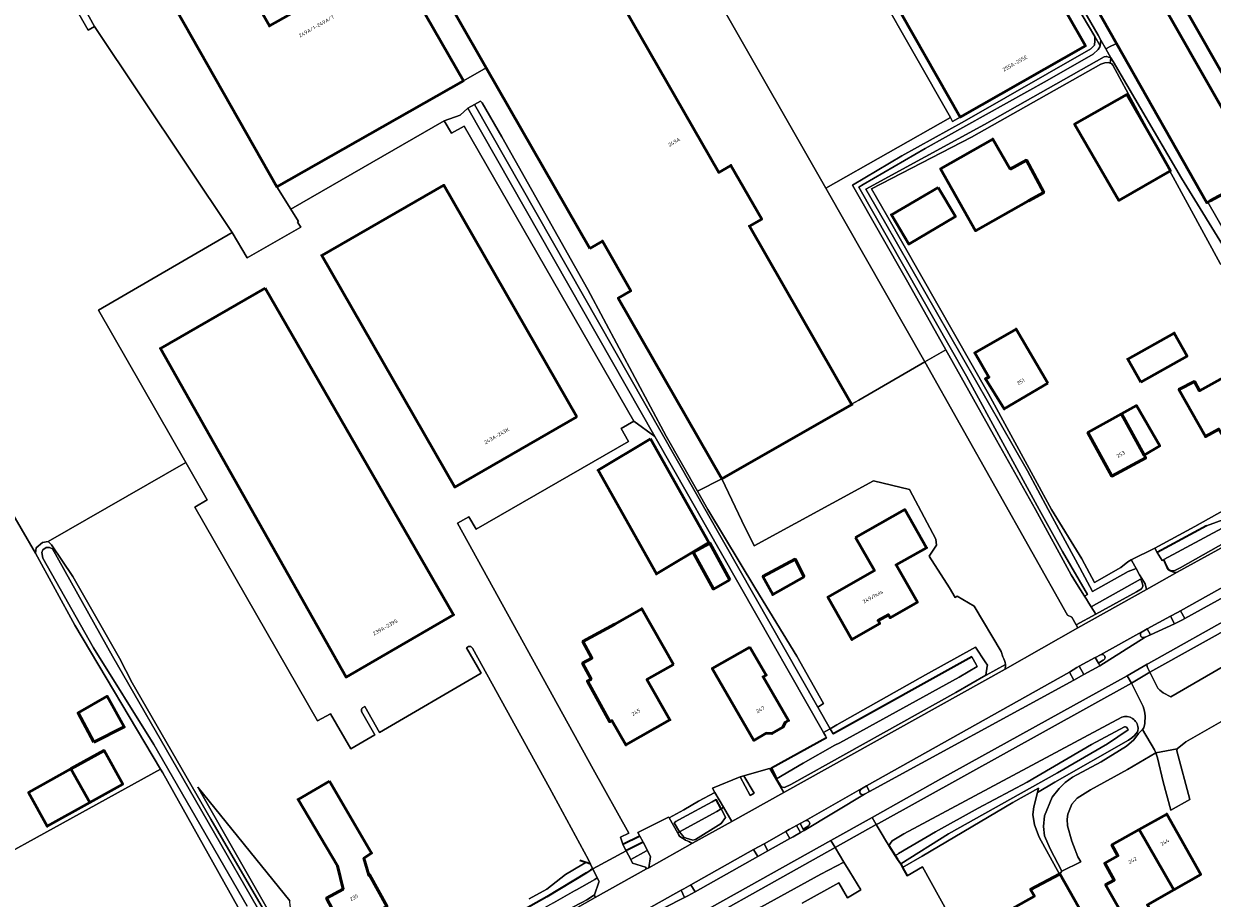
# Model space of a CAD drawing. Header units: metres. Extents: x 113441 to 115918, y 474822 to 477887.
# Tile 112 of 145: x 114344 to 114546, y 476934 to 477083. Entities that reach past the tile are written whole.
import ezdxf
from ezdxf.enums import TextEntityAlignment as Align

# ---------------------------------------------------------------- set-up
doc = ezdxf.new("R2010")
doc.units = ezdxf.units.M
for name, color, linetype, lineweight in [('B-WE-GK-BESCHOEIING-G', 252, 'GK-BESCHOEIING', 35), ('B-WE-GR-GROENVOORZIENING-GV', 252, 'Continuous', 18), ('B-WE-GR-STRUIK-GV', 252, 'Continuous', 13), ('B-WE-GW-TALUD_KRUIN-G', 252, 'Continuous', 18), ('B-WE-OG-BEBOUWING-GV', 7, 'Continuous', 50), ('B-WE-OG-BEBOUWING-T18', 7, 'Continuous', 50), ('B-WE-OG-BEBOUWING_LOODS-GV', 7, 'Continuous', 50), ('B-WE-OG-BEBOUWING_LUIFEL-GV', 7, 'Continuous', 50), ('B-WE-OG-TERREIN_ERF-GV', 252, 'Continuous', 18), ('B-WE-OG-WATER-GV', 252, 'Continuous', 18), ('B-WE-OG-WATER_SLOOT-GV', 252, 'Continuous', 18), ('B-WE-VH-VERHARDING_GESLOTEN-GV', 252, 'Continuous', 18), ('B-WE-VH-VERHARDING_OPEN-GV', 252, 'Continuous', 18)]:
    doc.layers.add(name, color=color, linetype=linetype, lineweight=lineweight)
doc.styles.add('NLCS-ISO-ANNOTATIEF-T18', font='NLCS-ISO.ttf', dxfattribs={"height": 1.8})
doc.linetypes.add('GK-BESCHOEIING', pattern='A,30,-5,[1,NLCS.SHX,S=1,R=0,X=0,Y=0],-5', length=40)

msp = doc.modelspace()

# ---------------------------------------------------------------- linework, layer by layer
at = {"layer": 'B-WE-GK-BESCHOEIING-G', "ltscale": 0.5, "flags": 128}
for points in [[(114545.244, 476997.218), (114536.848, 476992.661)], [(114505.293, 476974.909), (114481.945, 476961.922)], [(114480.571, 476961.105), (114471.182, 476955.955), (114471.878, 476954.523)], [(114481.945, 476961.922), (114481.684, 476961.777)], [(114471.878, 476954.523), (114472.073, 476954.121)], [(114462.619, 476949.039), (114461.78, 476950.624)], [(114448.805, 476944.4), (114445.922, 476942.949)], [(114446.614, 476941.98), (114446.535, 476941.937)], [(114449.348, 476943.368), (114446.784, 476942.073), (114446.614, 476941.98)], [(114491.181, 476942.796), (114492.224, 476941.069)], [(114439.633, 476939.898), (114438.601, 476940.234)], [(114439.826, 476939.835), (114439.633, 476939.898)], [(114440.404, 476939.646), (114440.141, 476939.732), (114439.826, 476939.835)], [(114492.224, 476941.069), (114492.623, 476940.48)], [(114492.623, 476940.48), (114493.185, 476939.65)], [(114439.727, 476938.158), (114432.986, 476934.067), (114418.444, 476925.881), (114416.259, 476924.709)], [(114440.412, 476938.574), (114439.727, 476938.158)], [(114440.651, 476938.719), (114440.412, 476938.574)], [(114493.185, 476939.65), (114493.495, 476939.078)], [(114493.495, 476939.078), (114494.274, 476937.638)]]:
    msp.add_lwpolyline(points, dxfattribs=at)
at = {"layer": 'B-WE-GR-GROENVOORZIENING-GV'}
for points in [[(114555.47, 477001.076), (114555.218, 477000.931), (114555.832, 476999.948), (114556.204, 476999.354), (114556.234, 476999.145), (114556.121, 476998.865), (114555.467, 476998.387), (114540.764, 476990.076), (114539.818, 476989.586), (114539.454, 476989.537), (114539.037, 476989.566), (114538.78, 476989.81), (114538.494, 476990.359), (114537.931, 476991.441), (114537.898, 476991.423), (114538.414, 476990.262)], [(114540.25, 476989.313), (114555.822, 476997.89), (114556.422, 476998.412)], [(114511, 476973.621), (114507.752, 476971.798), (114507.698, 476971.77), (114502.567, 476968.844), (114474.485, 476953.153), (114473.429, 476952.669), (114473.071, 476952.728), (114472.916, 476952.8), (114472.743, 476952.996), (114472.663, 476953.131), (114472.073, 476954.121), (114471.878, 476954.523), (114471.182, 476955.955), (114470.944, 476955.912), (114473.281, 476951.808), (114510.959, 476972.827)], [(114534.415, 476966.443), (114532.441, 476970.431), (114489.391, 476946.56), (114489.026, 476946.358), (114490.044, 476944.675), (114490.616, 476943.73), (114491.081, 476942.961), (114491.181, 476942.796), (114491.719, 476943.589), (114493.744, 476944.789), (114530.799, 476964.621)], [(114533.499, 476962.132), (114532.947, 476961.53), (114532.513, 476961.118), (114531.965, 476960.724), (114519.417, 476953.556), (114516.444, 476951.817), (114515.826, 476949.395), (114515.698, 476948.078), (114515.939, 476946.291), (114516.73, 476944.213), (114520.192, 476937.944), (114520.266, 476937.983), (114520.626, 476938.416), (114518.611, 476942.22), (114517.659, 476944.441), (114517.459, 476946.056), (114517.67, 476947.862), (114518.975, 476951.022), (114520.141, 476952.502), (114521.199, 476953.511), (114522.443, 476954.449), (114527.312, 476957.015), (114531.633, 476959.693), (114532.847, 476960.779), (114533.673, 476961.865), (114534.336, 476962.51), (114534.583, 476962.844), (114534.701, 476963.56), (114534.8, 476964.877), (114534.655, 476965.669), (114534.415, 476966.443)], [(114463.044, 476949.314), (114462.859, 476949.195), (114462.619, 476949.039), (114463.136, 476948.072), (114463.4, 476947.578), (114462.661, 476946.547), (114458.25, 476943.821), (114457.816, 476943.678), (114456.707, 476944.065), (114456.276, 476944.215), (114456.109, 476944.424), (114455.569, 476945.101), (114455.265, 476944.891), (114455.395, 476944.664), (114455.552, 476944.389)], [(114457.738, 476943.217), (114464.47, 476946.853), (114463.044, 476949.314)], [(114456.744, 476924.649), (114469.368, 476932.318), (114479.624, 476937.933), (114483.521, 476939.988), (114482.018, 476942.465), (114449.647, 476924.29)], [(114476.439, 476932.967), (114482.656, 476936.456), (114484.119, 476933.893), (114486.41, 476935.226), (114484.519, 476938.342), (114483.521, 476939.988), (114479.624, 476937.933), (114469.368, 476932.318), (114456.744, 476924.649), (114451.756, 476922.143)]]:
    msp.add_lwpolyline(points, dxfattribs=at)
for points in [[(114561.994, 476992.735), (114561.264, 476994.193), (114540.823, 476982.718), (114541.55, 476981.422)], [(114535.013, 476986.35), (114534.767, 476987.299), (114534.204, 476988.247), (114533.965, 476988.113), (114534.232, 476987.674), (114534.406, 476987.091), (114534.4, 476986.864), (114534.133, 476986.476), (114533.311, 476985.974), (114526.408, 476982.181), (114523.038, 476980.331), (114523.332, 476979.82)], [(114558.014, 476979.035), (114555.619, 476983.448), (114550.644, 476980.71), (114536.096, 476972.566), (114535.575, 476972.274), (114536.948, 476969.565), (114537.264, 476969.202), (114537.843, 476968.762), (114539.153, 476968.117)], [(114539.068, 476981.796), (114535.141, 476979.679), (114535.715, 476978.671), (114539.779, 476980.497)], [(114527.078, 476973.374), (114526.815, 476973.842), (114526.289, 476974.779), (114523.581, 476973.327), (114524.369, 476971.874)], [(114521.893, 476972.278), (114487.36, 476952.932), (114487.887, 476952.001), (114522.625, 476970.945)], [(114476.063, 476946.52), (114476.062, 476946.519), (114475.465, 476946.217), (114476.133, 476944.995), (114476.737, 476945.357), (114476.594, 476945.603)], [(114474.335, 476943.966), (114473.663, 476945.192), (114469.946, 476943.085), (114470.58, 476941.888)], [(114441.202, 476933.92), (114441.079, 476934.41), (114439.768, 476933.537), (114439.554, 476933.425), (114439.143, 476933.209), (114434.979, 476931.027), (114434.897, 476930.984), (114434.068, 476930.549), (114433.654, 476930.332), (114402.273, 476912.717), (114401.558, 476912.597), (114401.225, 476912.691), (114400.806, 476912.994), (114400.706, 476913.17), (114400.286, 476913.911), (114400.229, 476913.881), (114401.029, 476912.606), (114402.078, 476911.984), (114407.237, 476914.767), (114407.852, 476915.076)], [(114456.392, 476933.93), (114455.827, 476935.174), (114448.871, 476931.304), (114449.373, 476930.389)]]:
    msp.add_lwpolyline(points, close=True, dxfattribs=at)
for points in [[(114538.414, 476990.262, 0.3618462), (114540.25, 476989.313)], [(114510.959, 476972.827, 0.0717273), (114511, 476973.621)], [(114530.799, 476964.621, -0.5018097), (114533.568, 476962.786)], [(114533.568, 476962.786, -0.0780805), (114533.499, 476962.132)], [(114455.552, 476944.389, 0.0740136), (114457.738, 476943.217)]]:
    msp.add_lwpolyline(points, format="xyb", dxfattribs=at)
at = {"layer": 'B-WE-GR-STRUIK-GV'}
msp.add_lwpolyline([(114354.494, 477084.931), (114356.049, 477082.172), (114379.446, 477047.13), (114382.004, 477042.774), (114391.109, 477048.04), (114390.585, 477048.899), (114390.734, 477049.007), (114389.451, 477051.096), (114387.052, 477054.907), (114367.347, 477089.607)], dxfattribs=at)
at = {"layer": 'B-WE-GW-TALUD_KRUIN-G'}
msp.add_lwpolyline([(114483.521, 476939.988), (114479.624, 476937.933), (114469.368, 476932.318), (114456.744, 476924.649), (114451.756, 476922.143)], dxfattribs=at)
at = {"layer": 'B-WE-OG-BEBOUWING-GV'}
for points in [[(114440.29, 477044.416), (114442.425, 477045.639), (114447.272, 477037.179), (114445.137, 477035.956), (114462.758, 477005.203), (114484.883, 477017.826), (114484.842, 477017.898), (114467.454, 477048.214), (114469.536, 477049.408), (114464.306, 477058.527), (114462.224, 477057.333), (114429.915, 477113.662), (114407.834, 477101.061), (114422.685, 477075.142)], [(114518.367, 477089.834), (114510.023, 477085.086), (114501.451, 477100.147), (114501.668, 477100.271), (114498.463, 477105.902), (114485.307, 477098.415), (114503.325, 477066.757), (114524.608, 477078.869)], [(114378.12, 477095.746), (114367.347, 477089.607), (114387.052, 477054.907), (114418.782, 477072.926), (114409.871, 477088.451), (114410.089, 477088.575), (114406.751, 477094.453), (114400.925, 477091.146), (114401.048, 477090.928), (114385.777, 477082.258)], [(114538.993, 477057.558), (114539.081, 477057.609), (114536.865, 477061.494), (114531.688, 477070.571), (114522.762, 477065.536), (114530.316, 477052.586)], [(114511.807, 477057.905), (114508.85, 477063.01), (114499.98, 477057.96), (114505.94, 477047.4), (114514.95, 477052.48), (114517.522, 477053.93), (114514.575, 477059.397)], [(114438.091, 477015.724), (114415.457, 477055.142), (114394.68, 477043.213), (114417.312, 477003.796)], [(114499.569, 477054.788), (114491.623, 477050.121), (114494.57, 477045.135), (114502.489, 477049.816)], [(114385.074, 477037.663), (114367.238, 477027.376), (114398.82, 476971.466), (114417.119, 476982.073)], [(114518.2, 477021.476), (114512.812, 477030.671), (114505.782, 477026.611), (114508.197, 477022.502), (114507.605, 477022.187), (114510.799, 477017.087)], [(114534.028, 477021.647), (114541.927, 477026.085), (114539.723, 477030.008), (114531.824, 477025.571)], [(114554.247, 477025.844), (114544.03, 477020.191), (114543.16, 477021.74), (114540.537, 477020.372), (114545.024, 477012.387), (114547.311, 477013.655), (114547.695, 477012.953), (114558.131, 477018.837)], [(114530.772, 477016.241), (114525.056, 477013.053), (114529.11, 477005.664), (114534.881, 477008.742), (114534.603, 477009.249)], [(114450.62, 477011.981), (114441.693, 477006.65), (114451.618, 476989.019), (114460.545, 476994.35)], [(114485.507, 476995.213), (114488.713, 476989.57), (114480.793, 476985.07), (114484.894, 476977.852), (114489.638, 476980.548), (114489.342, 476981.07), (114491.092, 476982.064), (114491.388, 476981.542), (114496.027, 476984.178), (114492.416, 476990.534), (114497.58, 476993.468), (114493.884, 476999.973)], [(114464.127, 476987.996), (114460.696, 476994.259), (114457.901, 476992.693), (114461.333, 476986.429)], [(114476.79, 476988.54), (114475.21, 476991.51), (114469.76, 476988.57), (114471.42, 476985.51)], [(114454.529, 476973.6), (114449.135, 476983.094), (114444.527, 476980.476), (114439.125, 476977.538), (114440.663, 476974.685), (114439.055, 476973.818), (114440.513, 476971.112), (114439.888, 476970.767), (114443.694, 476963.853), (114444.061, 476964.043), (114446.44, 476959.917), (114453.911, 476964.162), (114450.008, 476971.031)], [(114467.518, 476976.558), (114461.131, 476972.939), (114468.217, 476960.679), (114470.325, 476961.887), (114471.268, 476961.851), (114473.154, 476962.931), (114473.6, 476963.763), (114474.103, 476964.051), (114469.771, 476971.504), (114470.326, 476971.811)], [(114355.92, 476960.38), (114361.074, 476962.966), (114358.15, 476968.201), (114353.229, 476965.369)], [(114352.012, 476955.823), (114355.201, 476950.102), (114360.826, 476953.237), (114357.638, 476958.958)], [(114352.012, 476955.823), (114344.8, 476951.804), (114347.989, 476946.082), (114355.201, 476950.102)], [(114396.005, 476953.766), (114390.652, 476950.638), (114397.35, 476939.31), (114398.321, 476935.378), (114395.504, 476933.862), (114398.373, 476928.39), (114405.782, 476932.467), (114402.836, 476937.808), (114402.68, 476937.73), (114401.87, 476940.64), (114403.161, 476941.519)], [(114533.786, 476945.513), (114539.664, 476935.26), (114544.236, 476937.881), (114538.46, 476948.143)], [(114533.786, 476945.513), (114529.112, 476942.882), (114530.139, 476941.056), (114527.895, 476939.772), (114529.525, 476936.925), (114528.04, 476936.076), (114534.219, 476925.279), (114538.053, 476927.473), (114535.176, 476932.687), (114539.664, 476935.26)], [(114520.192, 476937.944), (114515.297, 476935.335), (114515.953, 476934.18), (114510.4, 476931.063), (114512.549, 476927.119), (114518.026, 476930.057), (114519.317, 476927.783), (114520.383, 476925.695), (114519.846, 476925.394), (114524.097, 476917.912), (114529.246, 476920.903), (114524.946, 476928.435), (114525.018, 476928.502), (114523.955, 476930.426), (114524.397, 476930.678), (114520.266, 476937.983)]]:
    msp.add_lwpolyline(points, close=True, dxfattribs=at)
at = {"layer": 'B-WE-OG-BEBOUWING_LOODS-GV'}
for points in [[(114573.41, 477074.45), (114561.741, 477094.963), (114561.29, 477095.756), (114538.75, 477135.38), (114532.17, 477131.81), (114519.39, 477124.21), (114554, 477063.43)], [(114513.75, 477107.83), (114529.922, 477079.296), (114545.29, 477052.18), (114545.462, 477052.274), (114545.853, 477052.485), (114548.923, 477054.151), (114552.282, 477056.048), (114554.22, 477057.12), (114522.48, 477112.79), (114514.585, 477108.305), (114514.244, 477108.111)]]:
    msp.add_lwpolyline(points, close=True, dxfattribs=at)
at = {"layer": 'B-WE-OG-BEBOUWING_LUIFEL-GV'}
msp.add_lwpolyline([(114534.603, 477009.249), (114537.268, 477010.789), (114533.297, 477017.649), (114530.772, 477016.241)], close=True, dxfattribs=at)
at = {"layer": 'B-WE-OG-TERREIN_ERF-GV'}
for points in [[(114561.741, 477094.963), (114573.41, 477074.45), (114554, 477063.43), (114519.39, 477124.21)], [(114522.48, 477112.79), (114554.22, 477057.12)], [(114338.6, 477005.135), (114345.974, 476992.546), (114346.118, 476993.463), (114347.158, 476994.369), (114348.129, 476994.527), (114371.562, 477007.99), (114356.698, 477033.92), (114379.446, 477047.13), (114356.049, 477082.172), (114354.928, 477081.532), (114353.136, 477084.697)], [(114547.542, 477041.811), (114539.552, 477056.524), (114538.993, 477057.558), (114530.316, 477052.586), (114522.762, 477065.536), (114531.688, 477070.571), (114536.865, 477061.494), (114529.255, 477075.571), (114529.047, 477075.868), (114528.819, 477075.934), (114528.5, 477076.027), (114527.896, 477075.991), (114527.261, 477075.757), (114505.23, 477063.337), (114488.212, 477054.522), (114490.799, 477050.099), (114508.12, 477019.653), (114518.843, 477000), (114524.033, 476991.583), (114526.182, 476987.569), (114530.64, 476990.105), (114531.824, 476991.072), (114532.395, 476991.419), (114536.402, 476993.417), (114543.219, 476997.095), (114548.391, 477000)], [(114548.923, 477054.151), (114545.853, 477052.485), (114545.462, 477052.274), (114550.501, 477043.48)], [(114373.084, 477000.38), (114375.2, 477001.644), (114371.562, 477007.99), (114348.129, 476994.527), (114348.705, 476993.984), (114352.323, 476988.579), (114360.291, 476974.653), (114362.437, 476970.503), (114375.832, 476947.291), (114391.128, 476921.026)], [(114462.758, 477005.203), (114458.628, 477003.084), (114460.39, 477000), (114468.55, 476986.427), (114475.502, 476975.012), (114480.082, 476966.982), (114479.074, 476966.359), (114481.177, 476962.666), (114481.494, 476962.846), (114482.339, 476963.326), (114497.381, 476971.861), (114505.926, 476976.575), (114507.563, 476974.042), (114507.936, 476973.466), (114507.915, 476973.313), (114507.698, 476971.77), (114507.752, 476971.798), (114511, 476973.621)], [(114510.572, 476974.879), (114510.257, 476975.825), (114505.708, 476983.516), (114502.796, 476985.228), (114502.444, 476985.007), (114501.487, 476986.647), (114498.028, 476992.047), (114499.283, 476993.897), (114499.187, 476994.918), (114494.662, 477003.364), (114488.586, 477004.866), (114468.253, 476993.797), (114466.17, 476998.03), (114462.758, 477005.203)], [(114401.46, 476965.617), (114403.705, 476961.641), (114399.629, 476959.22), (114396.182, 476965.23), (114393.986, 476964.03), (114373.084, 477000.38)], [(114419.652, 476976.653), (114419.286, 476976.426), (114421.812, 476972.138), (114404.532, 476962.046), (114402.03, 476966.454), (114401.635, 476966.243)], [(114429.982, 476933.734), (114432.96, 476935.364), (114436.164, 476937.875), (114438.937, 476939.51), (114439.633, 476939.898), (114439.826, 476939.835), (114440.141, 476939.732), (114440.404, 476939.646), (114440.078, 476940.377), (114433.457, 476952.596), (114420.31, 476976.4)], [(114549.637, 476964.965), (114541.708, 476960.445), (114540.215, 476959.262), (114540.15, 476958.881), (114542.371, 476950.608), (114539.138, 476948.82), (114537.838, 476953.629), (114536.899, 476957.7), (114536.598, 476958.561), (114531.784, 476955.712), (114525.504, 476952.274), (114523.212, 476950.84), (114522.285, 476949.837), (114521.633, 476948.137), (114521.515, 476947.273), (114521.583, 476946.159), (114522.309, 476943.556), (114522.584, 476942.77), (114523.333, 476940.894), (114523.835, 476940.043), (114520.626, 476938.416), (114520.266, 476937.983), (114524.397, 476930.678)], [(114382.256, 476929.036), (114367.639, 476955.147), (114367.264, 476955.778), (114320.275, 476929.904)], [(114396.738, 476912.214), (114373.6, 476952.73), (114389.24, 476933.37)], [(114510.4, 476931.063), (114515.953, 476934.18), (114515.297, 476935.335), (114520.192, 476937.944), (114516.73, 476944.213), (114515.939, 476946.291), (114515.698, 476948.078), (114515.826, 476949.395), (114516.444, 476951.817), (114516.63, 476952.55), (114512.247, 476950.112), (114496.857, 476940.953), (114493.495, 476939.078), (114494.274, 476937.638), (114496.885, 476939.164), (114505.752, 476923.145)]]:
    msp.add_lwpolyline(points, dxfattribs=at)
for points in [[(114505.94, 477047.4), (114499.98, 477057.96), (114508.85, 477063.01), (114511.807, 477057.905), (114514.575, 477059.397), (114517.522, 477053.93), (114514.95, 477052.48)], [(114502.489, 477049.816), (114494.57, 477045.135), (114491.623, 477050.121), (114499.569, 477054.788)], [(114518.2, 477021.476), (114510.799, 477017.087), (114507.605, 477022.187), (114508.197, 477022.502), (114505.782, 477026.611), (114512.812, 477030.671)], [(114539.723, 477030.008), (114541.927, 477026.085), (114534.028, 477021.647), (114531.824, 477025.571)], [(114554.247, 477025.844), (114558.131, 477018.837), (114547.695, 477012.953), (114547.311, 477013.655), (114545.024, 477012.387), (114540.537, 477020.372), (114543.16, 477021.74), (114544.03, 477020.191)], [(114451.368, 477012.395), (114447.779, 477015.001), (114445.652, 477013.737), (114446.889, 477011.572), (114420.943, 476996.615), (114419.69, 476998.747), (114417.756, 476997.677), (114440.843, 476955.789), (114446.921, 476944.915), (114445.523, 476944.188), (114445.894, 476943.003), (114445.922, 476942.949), (114448.805, 476944.4), (114448.476, 476945.024), (114448.599, 476945.086), (114453.691, 476947.644), (114453.786, 476947.477), (114456.311, 476948.892), (114458.806, 476950.329), (114461.58, 476951.841), (114461.176, 476952.538), (114465.853, 476954.466), (114465.879, 476954.473), (114466.508, 476954.656), (114470.652, 476955.859), (114470.944, 476955.912), (114471.182, 476955.955), (114480.571, 476961.105), (114480.369, 476961.459), (114480.047, 476962.025)], [(114530.772, 477016.241), (114534.603, 477009.249), (114534.881, 477008.742), (114529.11, 477005.664), (114525.056, 477013.053)], [(114441.693, 477006.65), (114450.62, 477011.981), (114460.545, 476994.35), (114451.618, 476989.019)], [(114485.507, 476995.213), (114493.884, 476999.973), (114497.58, 476993.468), (114492.416, 476990.534), (114496.027, 476984.178), (114491.388, 476981.542), (114491.092, 476982.064), (114489.342, 476981.07), (114489.638, 476980.548), (114484.894, 476977.852), (114480.793, 476985.07), (114488.713, 476989.57)], [(114457.901, 476992.693), (114460.696, 476994.259), (114464.127, 476987.996), (114461.333, 476986.429)], [(114476.79, 476988.54), (114471.42, 476985.51), (114469.76, 476988.57), (114475.21, 476991.51)], [(114454.529, 476973.6), (114450.008, 476971.031), (114453.911, 476964.162), (114446.44, 476959.917), (114444.061, 476964.043), (114443.694, 476963.853), (114439.888, 476970.767), (114440.513, 476971.112), (114439.055, 476973.818), (114440.663, 476974.685), (114439.125, 476977.538), (114444.527, 476980.476), (114449.135, 476983.094)], [(114467.518, 476976.558), (114470.326, 476971.811), (114469.771, 476971.504), (114474.103, 476964.051), (114473.6, 476963.763), (114473.154, 476962.931), (114471.268, 476961.851), (114470.325, 476961.887), (114468.217, 476960.679), (114461.131, 476972.939)], [(114540.15, 476958.881), (114540.215, 476959.262), (114536.598, 476958.561), (114536.899, 476957.7), (114537.838, 476953.629), (114539.138, 476948.82), (114542.371, 476950.608)], [(114403.161, 476941.519), (114401.87, 476940.64), (114402.68, 476937.73), (114402.836, 476937.808), (114405.782, 476932.467), (114398.373, 476928.39), (114395.504, 476933.862), (114398.321, 476935.378), (114397.35, 476939.31), (114390.652, 476950.638), (114396.005, 476953.766)], [(114533.786, 476945.513), (114538.46, 476948.143), (114544.236, 476937.881), (114539.664, 476935.26), (114535.176, 476932.687), (114538.053, 476927.473), (114534.219, 476925.279), (114528.04, 476936.076), (114529.525, 476936.925), (114527.895, 476939.772), (114530.139, 476941.056), (114529.112, 476942.882)]]:
    msp.add_lwpolyline(points, close=True, dxfattribs=at)
for points in [[(114420.31, 476976.4, 0.3452465), (114419.652, 476976.653)], [(114511, 476973.621, 0.1206364), (114510.572, 476974.879)], [(114401.635, 476966.243, 0.2740303), (114401.46, 476965.617)]]:
    msp.add_lwpolyline(points, format="xyb", dxfattribs=at)
at = {"layer": 'B-WE-OG-WATER-GV'}
for points in [[(114517.241, 477097.21), (114526.763, 477080.667), (114527.252, 477079.817), (114528.095, 477078.342), (114528.959, 477078.804), (114529.574, 477079.133), (114529.922, 477079.296), (114513.75, 477107.83)], [(114353.136, 477084.697), (114354.928, 477081.532), (114356.049, 477082.172), (114354.494, 477084.931)], [(114389.127, 476922.818), (114371.03, 476954.274), (114359.073, 476974.991), (114348.896, 476993.274), (114348.355, 476993.493), (114347.81, 476993.507), (114347.253, 476993.112), (114347.036, 476992.639), (114347.217, 476991.679), (114355.834, 476976.44), (114366.127, 476959.997), (114382.005, 476932.489)], [(114434.11, 476933.024), (114437.705, 476935.081), (114438.03, 476935.266), (114441.127, 476937.038), (114441.553, 476937.281), (114440.795, 476938.798), (114440.651, 476938.719), (114440.412, 476938.574), (114439.727, 476938.158), (114432.986, 476934.067), (114418.444, 476925.881)]]:
    msp.add_lwpolyline(points, dxfattribs=at)
for points in [[(114523.676, 476990.031), (114518.267, 477000), (114514.757, 477006.545), (114490.413, 477048.995), (114487.273, 477054.497), (114507.474, 477065.477), (114527.789, 477076.983), (114528.167, 477077.055), (114528.255, 477077.072), (114528.57, 477076.976), (114528.963, 477076.822), (114528.095, 477078.342), (114527.252, 477079.817), (114527.119, 477078.856), (114527.097, 477078.701), (114526.814, 477078.276), (114525.932, 477077.483), (114518.093, 477072.956), (114497.368, 477061.38), (114486.827, 477055.28), (114486.054, 477054.833), (114501.601, 477027.547), (114504.393, 477022.646), (114516.774, 477000), (114520.745, 476992.837), (114524.946, 476985.511), (114524.454, 476985.234), (114524.782, 476984.714), (114525.193, 476984.062), (114525.597, 476983.42), (114533.965, 476988.113), (114534.204, 476988.247), (114533.844, 476988.852), (114533.249, 476989.948), (114531.869, 476989.41), (114525.836, 476986.013)], [(114545.462, 477052.274), (114545.29, 477052.18), (114529.922, 477079.296), (114529.574, 477079.133), (114528.959, 477078.804), (114528.095, 477078.342), (114528.963, 477076.822), (114529.318, 477076.201), (114540.96, 477056.369), (114549.29, 477042.815), (114551.728, 477038.661), (114561.034, 477022.175), (114562.22, 477022.762), (114550.501, 477043.48)], [(114420.686, 477068.89), (114419.563, 477068.256), (114451.368, 477012.395), (114480.047, 476962.025), (114480.447, 476962.252), (114481.177, 476962.666), (114479.074, 476966.359), (114478.845, 476966.762)], [(114551.682, 476998.827), (114555.218, 477000.931), (114555.47, 477001.076), (114555.107, 477001.701), (114554.953, 477002.17), (114553.608, 477001.494), (114552.608, 477000.932), (114550.715, 476999.594), (114548.602, 476998.457), (114545.244, 476997.218), (114536.848, 476992.661), (114537.656, 476991.293), (114537.898, 476991.423), (114537.931, 476991.441)], [(114506.223, 476973.257), (114506.047, 476973.57), (114505.293, 476974.909), (114481.945, 476961.922), (114481.684, 476961.777), (114481.503, 476962.094), (114481.177, 476962.666), (114480.447, 476962.252), (114480.047, 476962.025), (114480.369, 476961.459), (114480.571, 476961.105), (114471.182, 476955.955), (114471.878, 476954.523), (114472.073, 476954.121), (114476.603, 476956.829), (114482.008, 476959.843), (114482.822, 476960.29), (114503.128, 476971.437)], [(114531.58, 476962.916), (114531.46, 476962.976), (114531.293, 476962.981), (114525.68, 476959.997), (114514.716, 476953.594), (114506.37, 476949.133), (114499.09, 476945.133), (114492.836, 476941.431), (114492.676, 476941.336), (114492.224, 476941.069), (114492.623, 476940.48), (114493.185, 476939.65), (114501.313, 476944.774), (114519.873, 476955.171), (114528.361, 476960.092), (114531.884, 476962.458), (114531.753, 476962.72)], [(114462.619, 476949.039), (114461.78, 476950.624), (114461.094, 476950.252), (114456.051, 476947.518), (114454.943, 476946.854), (114454.637, 476946.671), (114455.569, 476945.101), (114461.9, 476948.578)], [(114450.093, 476941.954), (114449.348, 476943.368), (114446.784, 476942.073), (114446.614, 476941.98), (114446.535, 476941.937), (114446.469, 476941.901), (114447.252, 476940.397), (114449.939, 476941.867)]]:
    msp.add_lwpolyline(points, close=True, dxfattribs=at)
at = {"layer": 'B-WE-OG-WATER_SLOOT-GV'}
for points in [[(114521.931, 477087.791), (114526.193, 477080.446), (114527.119, 477078.856), (114527.252, 477079.817), (114526.763, 477080.667), (114517.241, 477097.21)], [(114391.128, 476921.026), (114375.832, 476947.291), (114362.437, 476970.503), (114360.291, 476974.653), (114352.323, 476988.579), (114348.705, 476993.984), (114348.129, 476994.527), (114347.158, 476994.369), (114346.118, 476993.463), (114345.974, 476992.546), (114352.656, 476980.311), (114367.264, 476955.778), (114367.639, 476955.147), (114382.256, 476929.036)], [(114382.005, 476932.489), (114366.127, 476959.997), (114355.834, 476976.44), (114347.217, 476991.679), (114347.036, 476992.639), (114347.253, 476993.112), (114347.81, 476993.507), (114348.355, 476993.493), (114348.896, 476993.274), (114359.073, 476974.991), (114371.03, 476954.274), (114389.127, 476922.818)], [(114530.799, 476964.621), (114493.744, 476944.789), (114491.719, 476943.589), (114491.181, 476942.796), (114492.224, 476941.069), (114492.676, 476941.336), (114492.836, 476941.431), (114499.09, 476945.133), (114506.37, 476949.133), (114514.716, 476953.594)], [(114514.716, 476953.594), (114525.68, 476959.997), (114531.293, 476962.981), (114531.46, 476962.976), (114531.58, 476962.916), (114531.753, 476962.72), (114531.884, 476962.458), (114528.361, 476960.092), (114519.873, 476955.171), (114501.313, 476944.774), (114493.185, 476939.65), (114493.495, 476939.078), (114496.857, 476940.953), (114512.247, 476950.112), (114516.63, 476952.55), (114516.444, 476951.817), (114519.417, 476953.556), (114531.965, 476960.724), (114532.513, 476961.118), (114532.947, 476961.53), (114533.499, 476962.132)], [(114418.444, 476925.881), (114432.986, 476934.067), (114439.727, 476938.158), (114440.412, 476938.574), (114440.651, 476938.719), (114440.795, 476938.798), (114440.685, 476939.017), (114440.404, 476939.646), (114440.141, 476939.732), (114439.826, 476939.835), (114439.633, 476939.898), (114438.937, 476939.51), (114436.164, 476937.875), (114432.96, 476935.364), (114429.982, 476933.734)]]:
    msp.add_lwpolyline(points, dxfattribs=at)
for points in [[(114527.097, 477078.701), (114527.119, 477078.856), (114526.193, 477080.446), (114526.229, 477079.729), (114526.18, 477078.985), (114525.514, 477078.358), (114518.1, 477074.139), (114504.032, 477066.059), (114493.371, 477060.183), (114487.091, 477056.438), (114484.992, 477055.186), (114494.38, 477038.682), (114500.873, 477027.128), (114509.488, 477011.801), (114516.127, 477000), (114522.187, 476988.832), (114523.114, 476987.361), (114523.775, 476986.311), (114524.454, 476985.234), (114524.946, 476985.511), (114520.745, 476992.837), (114516.774, 477000), (114504.393, 477022.646), (114501.601, 477027.547), (114486.054, 477054.833), (114486.827, 477055.28), (114497.368, 477061.38), (114518.093, 477072.956), (114525.932, 477077.483), (114526.814, 477078.276)], [(114533.249, 476989.948), (114532.497, 476991.244), (114532.395, 476991.419), (114531.824, 476991.072), (114530.64, 476990.105), (114526.182, 476987.569), (114524.033, 476991.583), (114518.843, 477000), (114508.12, 477019.653), (114490.799, 477050.099), (114488.212, 477054.522), (114505.23, 477063.337), (114527.261, 477075.757), (114527.896, 477075.991), (114528.5, 477076.027), (114528.819, 477075.934), (114528.963, 477076.822), (114528.57, 477076.976), (114528.255, 477077.072), (114528.167, 477077.055), (114527.789, 477076.983), (114507.474, 477065.477), (114487.273, 477054.497), (114490.413, 477048.995), (114514.757, 477006.545), (114518.267, 477000), (114523.676, 476990.031), (114525.836, 476986.013), (114531.869, 476989.41)], [(114529.318, 477076.201), (114528.963, 477076.822), (114528.819, 477075.934), (114529.047, 477075.868), (114529.255, 477075.571), (114536.865, 477061.494), (114539.081, 477057.609), (114538.993, 477057.558), (114539.552, 477056.524), (114547.542, 477041.811), (114551.728, 477038.661), (114549.29, 477042.815), (114540.96, 477056.369)], [(114425.329, 477063.379), (114421.971, 477069.178), (114421.678, 477069.486), (114420.686, 477068.89), (114478.845, 476966.762), (114479.074, 476966.359), (114480.082, 476966.982), (114475.502, 476975.012), (114468.55, 476986.427), (114460.39, 477000), (114458.628, 477003.084), (114453.281, 477012.448), (114439.96, 477037.412)], [(114419.563, 477068.256), (114418.243, 477067.103), (114415.514, 477066.136), (114416.752, 477063.992), (114418.898, 477065.23), (114447.779, 477015.001), (114451.368, 477012.395)], [(114554.953, 477002.17), (114554.486, 477002.979), (114554.253, 477003.384), (114548.391, 477000), (114543.219, 476997.095), (114536.402, 476993.417), (114536.848, 476992.661), (114545.244, 476997.218), (114548.602, 476998.457), (114550.715, 476999.594), (114552.608, 477000.932), (114553.608, 477001.494)], [(114555.467, 476998.387), (114556.121, 476998.865), (114556.234, 476999.145), (114556.204, 476999.354), (114555.832, 476999.948), (114555.218, 477000.931), (114551.682, 476998.827), (114537.931, 476991.441), (114538.494, 476990.359), (114538.78, 476989.81), (114539.037, 476989.566), (114539.454, 476989.537), (114539.818, 476989.586), (114540.764, 476990.076)], [(114533.311, 476985.974), (114534.133, 476986.476), (114534.4, 476986.864), (114534.406, 476987.091), (114534.232, 476987.674), (114533.965, 476988.113), (114525.597, 476983.42), (114526.408, 476982.181)], [(114507.698, 476971.77), (114507.915, 476973.313), (114507.936, 476973.466), (114507.563, 476974.042), (114505.926, 476976.575), (114497.381, 476971.861), (114482.339, 476963.326), (114481.494, 476962.846), (114481.177, 476962.666), (114481.503, 476962.094), (114481.684, 476961.777), (114481.945, 476961.922), (114505.293, 476974.909), (114506.047, 476973.57), (114506.223, 476973.257), (114503.128, 476971.437), (114482.822, 476960.29), (114482.008, 476959.843), (114476.603, 476956.829), (114472.073, 476954.121), (114472.663, 476953.131), (114472.743, 476952.996), (114472.916, 476952.8), (114473.071, 476952.728), (114473.429, 476952.669), (114474.485, 476953.153), (114502.567, 476968.844)], [(114461.58, 476951.841), (114458.806, 476950.329), (114456.311, 476948.892), (114453.786, 476947.477), (114455.265, 476944.891), (114455.569, 476945.101), (114454.637, 476946.671), (114454.943, 476946.854), (114456.051, 476947.518), (114461.094, 476950.252), (114461.78, 476950.624), (114462.619, 476949.039), (114462.859, 476949.195), (114463.044, 476949.314)], [(114462.661, 476946.547), (114463.4, 476947.578), (114463.136, 476948.072), (114462.619, 476949.039), (114461.9, 476948.578), (114455.569, 476945.101), (114456.109, 476944.424), (114456.276, 476944.215), (114456.707, 476944.065), (114457.816, 476943.678), (114458.25, 476943.821)], [(114449.348, 476943.368), (114449.305, 476943.451), (114448.805, 476944.4), (114445.922, 476942.949), (114446.469, 476941.901), (114446.535, 476941.937), (114446.614, 476941.98), (114446.784, 476942.073)], [(114450.63, 476940.936), (114450.296, 476941.569), (114450.093, 476941.954), (114449.939, 476941.867), (114447.252, 476940.397), (114447.557, 476939.812), (114449.773, 476939.109), (114449.951, 476938.801), (114450.311, 476939.002)], [(114433.654, 476930.332), (114434.068, 476930.549), (114434.897, 476930.984), (114434.979, 476931.027), (114439.143, 476933.209), (114439.554, 476933.425), (114439.768, 476933.537), (114441.079, 476934.41), (114441.819, 476936.544), (114441.872, 476936.642), (114441.553, 476937.281), (114441.127, 476937.038), (114438.03, 476935.266), (114437.705, 476935.081), (114434.11, 476933.024), (114433.632, 476932.751), (114424.596, 476927.734), (114415.953, 476922.587), (114400.286, 476913.911), (114400.706, 476913.17), (114400.806, 476912.994), (114401.225, 476912.691), (114401.558, 476912.597), (114402.273, 476912.717)]]:
    msp.add_lwpolyline(points, close=True, dxfattribs=at)
for points in [[(114533.568, 476962.786, 0.5018097), (114530.799, 476964.621)], [(114533.499, 476962.132, 0.0780805), (114533.568, 476962.786)]]:
    msp.add_lwpolyline(points, format="xyb", dxfattribs=at)
at = {"layer": 'B-WE-VH-VERHARDING_GESLOTEN-GV'}
for points in [[(114480.443, 477054.639), (114445.881, 477115.214), (114442.299, 477120.83), (114441.163, 477120.18), (114435.795, 477129.489), (114405.634, 477112.405), (114353.645, 477203.992), (114353.536, 477203.931), (114349.609, 477201.714), (114349.383, 477201.586), (114404.119, 477105.087), (114406.752, 477100.443), (114407.834, 477101.061), (114429.915, 477113.662), (114462.224, 477057.333), (114464.306, 477058.527), (114469.536, 477049.408), (114467.454, 477048.214), (114484.842, 477017.898), (114486.056, 477018.597), (114497.311, 477025.077)], [(114420.686, 477068.89), (114421.678, 477069.486), (114421.971, 477069.178), (114425.329, 477063.379), (114439.96, 477037.412), (114453.281, 477012.448), (114458.628, 477003.084), (114462.758, 477005.203), (114445.137, 477035.956), (114447.272, 477037.179), (114442.425, 477045.639), (114440.29, 477044.416), (114422.685, 477075.142), (114418.782, 477072.926), (114387.052, 477054.907), (114389.451, 477051.096), (114415.514, 477066.136), (114418.243, 477067.103), (114419.563, 477068.256)], [(114394.68, 477043.213), (114415.457, 477055.142), (114438.091, 477015.724), (114417.312, 477003.796)], [(114417.119, 476982.073), (114398.82, 476971.466), (114367.238, 477027.376), (114385.074, 477037.663)], [(114509.488, 477011.801), (114500.873, 477027.128), (114497.311, 477025.077), (114521.597, 476982.02), (114522.29, 476981.633), (114523.038, 476980.331), (114526.408, 476982.181), (114525.597, 476983.42), (114525.193, 476984.062), (114524.782, 476984.714), (114524.454, 476985.234), (114523.775, 476986.311), (114523.114, 476987.361), (114522.187, 476988.832), (114516.127, 477000)], [(114355.92, 476960.38), (114353.229, 476965.369), (114358.15, 476968.201), (114361.074, 476962.966)], [(114352.012, 476955.823), (114357.638, 476958.958), (114360.826, 476953.237), (114355.201, 476950.102), (114347.989, 476946.082), (114344.8, 476951.804)], [(114473.281, 476951.808), (114470.944, 476955.912), (114470.652, 476955.859), (114466.508, 476954.656), (114468.243, 476951.71), (114467.559, 476951.298), (114465.879, 476954.473), (114465.853, 476954.466), (114461.176, 476952.538), (114461.58, 476951.841), (114463.044, 476949.314), (114464.47, 476946.853)], [(114389.24, 476933.37), (114373.6, 476952.73), (114396.738, 476912.214), (114396.167, 476911.923), (114396.774, 476910.677), (114396.96, 476909.287), (114396.807, 476909.044), (114402.078, 476911.984), (114401.029, 476912.606), (114400.229, 476913.881), (114400.023, 476913.773), (114399.94, 476913.887), (114399.424, 476914.995), (114398.604, 476916.758), (114398.45, 476917.09), (114389.59, 476931.91), (114389.32, 476932.45)], [(114482.018, 476942.465), (114489.026, 476946.358), (114488.311, 476947.58), (114481.29, 476943.653)], [(114449.951, 476938.801), (114449.773, 476939.109), (114447.557, 476939.812), (114447.252, 476940.397), (114446.469, 476941.901), (114440.795, 476938.798), (114441.553, 476937.281), (114441.872, 476936.642), (114441.819, 476936.544), (114441.079, 476934.41), (114441.202, 476933.92)], [(114468.855, 476940.903), (114468.155, 476942.114), (114457.51, 476936.119), (114458.237, 476934.895)]]:
    msp.add_lwpolyline(points, close=True, dxfattribs=at)
for points in [[(114182.511, 477084.925), (114187.596, 477075.873), (114185.329, 477074.6), (114209.82, 477031), (114220.659, 477009.503), (114240.559, 476974.243), (114243.64, 476969.51), (114245.383, 476968.264), (114247.942, 476969.563), (114252.638, 476961.046), (114265.88, 476937.224), (114276.673, 476918.993), (114283.532, 476906.75), (114312.462, 476923.55), (114320.275, 476929.904), (114367.264, 476955.778), (114352.656, 476980.311), (114345.974, 476992.546), (114338.6, 477005.135), (114326.533, 477026.605), (114322.001, 477034.84), (114290.252, 477092.177), (114250.336, 477069.614), (114229.521, 477106.439)], [(114409.871, 477088.451), (114418.782, 477072.926), (114422.685, 477075.142), (114407.834, 477101.061)], [(114378.12, 477095.746), (114385.777, 477082.258), (114401.048, 477090.928)], [(114518.367, 477089.834), (114524.608, 477078.869), (114503.325, 477066.757), (114502.022, 477066.015), (114501.647, 477066.672), (114480.443, 477054.639), (114497.311, 477025.077), (114500.873, 477027.128), (114494.38, 477038.682), (114484.992, 477055.186), (114487.091, 477056.438), (114493.371, 477060.183), (114504.032, 477066.059), (114518.1, 477074.139), (114525.514, 477078.358), (114526.18, 477078.985), (114526.229, 477079.729), (114526.193, 477080.446), (114521.931, 477087.791)], [(114417.756, 476997.677), (114419.69, 476998.747), (114420.943, 476996.615), (114446.889, 477011.572), (114445.652, 477013.737), (114447.779, 477015.001), (114418.898, 477065.23), (114416.752, 477063.992), (114415.514, 477066.136), (114389.451, 477051.096), (114390.734, 477049.007), (114390.585, 477048.899), (114391.109, 477048.04), (114382.004, 477042.774), (114379.446, 477047.13), (114356.698, 477033.92), (114371.562, 477007.99), (114375.2, 477001.644), (114373.084, 477000.38), (114393.986, 476964.03), (114396.182, 476965.23), (114399.629, 476959.22), (114403.705, 476961.641), (114401.46, 476965.617)], [(114497.311, 477025.077), (114486.056, 477018.597), (114484.842, 477017.898), (114484.883, 477017.826), (114462.758, 477005.203), (114466.17, 476998.03), (114468.253, 476993.797), (114488.586, 477004.866), (114494.662, 477003.364), (114499.187, 476994.918), (114499.283, 476993.897), (114498.028, 476992.047), (114501.487, 476986.647), (114502.444, 476985.007), (114502.796, 476985.228), (114505.708, 476983.516), (114510.257, 476975.825), (114510.572, 476974.879)], [(114510.959, 476972.827), (114523.332, 476979.82), (114523.038, 476980.331), (114522.29, 476981.633), (114521.597, 476982.02), (114497.311, 477025.077)], [(114555.822, 476997.89), (114540.25, 476989.313), (114535.013, 476986.35), (114523.332, 476979.82), (114510.959, 476972.827), (114473.281, 476951.808), (114464.47, 476946.853), (114457.738, 476943.217), (114450.311, 476939.002), (114449.951, 476938.801), (114441.202, 476933.92), (114407.852, 476915.076)], [(114420.31, 476976.4), (114433.457, 476952.596), (114440.078, 476940.377), (114440.404, 476939.646), (114440.685, 476939.017), (114440.795, 476938.798), (114446.469, 476941.901), (114445.922, 476942.949), (114445.894, 476943.003), (114445.523, 476944.188), (114446.921, 476944.915), (114440.843, 476955.789), (114417.756, 476997.677)], [(114561.994, 476992.735), (114541.55, 476981.422), (114540.996, 476981.116), (114539.779, 476980.497), (114535.715, 476978.671), (114534.77, 476978.237), (114527.078, 476973.374), (114524.369, 476971.874), (114522.625, 476970.945), (114487.887, 476952.001), (114487.006, 476951.507), (114476.737, 476945.357), (114476.133, 476944.995), (114474.908, 476944.283), (114474.335, 476943.966), (114470.58, 476941.888), (114468.855, 476940.903), (114458.237, 476934.895), (114456.966, 476934.22), (114456.392, 476933.93), (114449.373, 476930.389)], [(114527.178, 476975.259), (114534.243, 476979.155), (114534.248, 476979.158), (114535.141, 476979.679), (114539.068, 476981.796), (114540.311, 476982.431), (114540.823, 476982.718), (114561.264, 476994.193)], [(114537.898, 476991.423), (114537.656, 476991.293), (114536.848, 476992.661), (114536.402, 476993.417), (114532.395, 476991.419), (114532.497, 476991.244), (114533.249, 476989.948), (114533.844, 476988.852), (114534.204, 476988.247), (114534.767, 476987.299), (114535.013, 476986.35), (114540.25, 476989.313)], [(114448.9, 476925.535), (114481.29, 476943.653), (114488.311, 476947.58), (114500.014, 476954.126), (114531.694, 476971.682), (114535.14, 476973.667), (114535.349, 476973.784), (114566.107, 476990.991)], [(114538.414, 476990.262), (114537.898, 476991.423)], [(114527.645, 476974.317), (114526.815, 476973.842), (114527.078, 476973.374), (114534.77, 476978.237)], [(114534.243, 476979.155), (114527.178, 476975.259)], [(114558.014, 476979.035), (114539.153, 476968.117), (114537.843, 476968.762), (114537.264, 476969.202), (114536.948, 476969.565), (114535.575, 476972.274), (114532.441, 476970.431), (114534.415, 476966.443), (114534.655, 476965.669), (114534.8, 476964.877), (114534.701, 476963.56), (114534.583, 476962.844), (114534.336, 476962.51), (114536.378, 476959.064), (114536.598, 476958.561), (114540.215, 476959.262), (114541.708, 476960.445), (114549.637, 476964.965)], [(114401.635, 476966.243), (114402.03, 476966.454), (114404.532, 476962.046), (114421.812, 476972.138), (114419.286, 476976.426), (114419.652, 476976.653)], [(114448.871, 476931.304), (114455.827, 476935.174), (114456.294, 476935.434), (114457.51, 476936.119), (114468.155, 476942.114), (114469.946, 476943.085), (114473.663, 476945.192), (114474.202, 476945.497), (114475.465, 476946.217), (114476.062, 476946.519), (114476.063, 476946.52), (114476.937, 476947.005), (114486.483, 476952.417), (114486.495, 476952.424), (114487.36, 476952.932), (114521.893, 476972.278), (114523.134, 476973.087), (114523.581, 476973.327), (114526.289, 476974.779), (114526.306, 476974.788), (114527.178, 476975.259)], [(114486.483, 476952.417), (114476.937, 476947.005)], [(114477.445, 476946.098), (114476.594, 476945.603), (114476.737, 476945.357), (114487.006, 476951.507)], [(114455.552, 476944.389), (114455.395, 476944.664), (114455.265, 476944.891), (114453.786, 476947.477), (114453.691, 476947.644), (114448.599, 476945.086), (114448.476, 476945.024), (114448.805, 476944.4), (114449.305, 476943.451), (114449.348, 476943.368), (114450.093, 476941.954), (114450.296, 476941.569), (114450.63, 476940.936), (114450.311, 476939.002), (114457.738, 476943.217)], [(114505.752, 476923.145), (114496.885, 476939.164), (114494.274, 476937.638), (114493.495, 476939.078), (114493.185, 476939.65), (114492.623, 476940.48), (114492.224, 476941.069), (114491.181, 476942.796), (114491.081, 476942.961), (114490.616, 476943.73), (114490.044, 476944.675), (114489.026, 476946.358), (114482.018, 476942.465), (114483.521, 476939.988), (114484.519, 476938.342), (114486.41, 476935.226), (114484.119, 476933.893), (114482.656, 476936.456), (114476.439, 476932.967)]]:
    msp.add_lwpolyline(points, dxfattribs=at)
for points in [[(114540.25, 476989.313, -0.3618462), (114538.414, 476990.262)], [(114534.77, 476978.237, -1.0024835), (114534.243, 476979.155)], [(114419.652, 476976.653, -0.3452465), (114420.31, 476976.4)], [(114510.572, 476974.879, -0.1206364), (114511, 476973.621)], [(114527.178, 476975.259, -1.0375974), (114527.645, 476974.317)], [(114511, 476973.621, -0.0717273), (114510.959, 476972.827)], [(114401.46, 476965.617, -0.2740303), (114401.635, 476966.243)], [(114487.006, 476951.507, -0.9923289), (114486.483, 476952.417)], [(114476.937, 476947.005, -0.9933072), (114477.445, 476946.098)], [(114457.738, 476943.217, -0.0740136), (114455.552, 476944.389)]]:
    msp.add_lwpolyline(points, format="xyb", dxfattribs=at)
at = {"layer": 'B-WE-VH-VERHARDING_OPEN-GV'}
for points in [[(114483.323, 477098.867), (114465.568, 477088.753), (114461.773, 477095.418), (114446.055, 477122.981), (114442.299, 477120.83), (114445.881, 477115.214), (114480.443, 477054.639), (114501.647, 477066.672)], [(114506.696, 477112.181), (114483.323, 477098.867), (114501.647, 477066.672), (114502.022, 477066.015), (114503.325, 477066.757), (114485.307, 477098.415), (114498.463, 477105.902), (114501.668, 477100.271), (114501.451, 477100.147), (114510.023, 477085.086), (114518.367, 477089.834), (114519.118, 477090.262)], [(114550.644, 476980.71), (114555.619, 476983.448), (114556.543, 476983.957), (114557.686, 476984.65), (114567.839, 476990.299), (114566.107, 476990.991), (114535.349, 476973.784), (114535.14, 476973.667), (114535.051, 476973.458), (114535.153, 476973.107), (114535.575, 476972.274), (114536.096, 476972.566)], [(114540.823, 476982.718), (114540.311, 476982.431), (114539.068, 476981.796), (114539.779, 476980.497), (114540.996, 476981.116), (114541.55, 476981.422)], [(114523.581, 476973.327), (114523.134, 476973.087), (114521.893, 476972.278), (114522.625, 476970.945), (114524.369, 476971.874)], [(114532.441, 476970.431), (114535.575, 476972.274), (114535.153, 476973.107), (114535.051, 476973.458), (114535.14, 476973.667), (114531.694, 476971.682)], [(114532.441, 476970.431), (114531.694, 476971.682), (114500.014, 476954.126), (114488.311, 476947.58), (114489.026, 476946.358), (114489.391, 476946.56)], [(114536.598, 476958.561), (114536.378, 476959.064), (114534.336, 476962.51), (114533.673, 476961.865), (114532.847, 476960.779), (114531.633, 476959.693), (114527.312, 476957.015), (114522.443, 476954.449), (114521.199, 476953.511), (114520.141, 476952.502), (114518.975, 476951.022), (114517.67, 476947.862), (114517.459, 476946.056), (114517.659, 476944.441), (114518.611, 476942.22), (114520.626, 476938.416), (114523.835, 476940.043), (114523.333, 476940.894), (114522.584, 476942.77), (114522.309, 476943.556), (114521.583, 476946.159), (114521.515, 476947.273), (114521.633, 476948.137), (114522.285, 476949.837), (114523.212, 476950.84), (114525.504, 476952.274), (114531.784, 476955.712)], [(114466.508, 476954.656), (114465.879, 476954.473), (114467.559, 476951.298), (114468.243, 476951.71)], [(114475.465, 476946.217), (114474.202, 476945.497), (114473.663, 476945.192), (114474.335, 476943.966), (114474.908, 476944.283), (114476.133, 476944.995)], [(114482.018, 476942.465), (114481.29, 476943.653), (114448.9, 476925.535), (114449.647, 476924.29)], [(114469.946, 476943.085), (114468.155, 476942.114), (114468.855, 476940.903), (114470.58, 476941.888)], [(114457.51, 476936.119), (114456.294, 476935.434), (114455.827, 476935.174), (114456.392, 476933.93), (114456.966, 476934.22), (114458.237, 476934.895)]]:
    msp.add_lwpolyline(points, close=True, dxfattribs=at)
for points in [[(114534.243, 476979.155, 1.0024835), (114534.77, 476978.237)], [(114527.645, 476974.317, 1.0375974), (114527.178, 476975.259)], [(114486.483, 476952.417, 0.9923289), (114487.006, 476951.507)], [(114477.445, 476946.098, 0.9933072), (114476.937, 476947.005)]]:
    msp.add_lwpolyline(points, format="xyb", dxfattribs=at)
for points in [[(114535.141, 476979.679), (114534.248, 476979.158), (114534.243, 476979.155)], [(114534.77, 476978.237), (114535.715, 476978.671), (114535.141, 476979.679)], [(114527.178, 476975.259), (114526.306, 476974.788), (114526.289, 476974.779), (114526.815, 476973.842), (114527.645, 476974.317)], [(114487.887, 476952.001), (114487.36, 476952.932), (114486.495, 476952.424), (114486.483, 476952.417)], [(114487.006, 476951.507), (114487.887, 476952.001)], [(114476.937, 476947.005), (114476.063, 476946.52), (114476.594, 476945.603), (114477.445, 476946.098)]]:
    msp.add_lwpolyline(points, dxfattribs=at)

# ---------------------------------------------------------------- texts
at = {"layer": 'B-WE-OG-BEBOUWING-T18', "style": 'NLCS-ISO-ANNOTATIEF-T18'}
for s, rotation, p in [('249A/1-249A/7', 29.6, (114393.792, 477082.209)), ('255A-255E', 29.6, (114512.63, 477075.907)), ('249A', 29.8, (114454.648, 477062.502)), ('251', 30.7, (114513.636, 477021.735)), ('243A-243K', 29.9, (114424.447, 477012.504)), ('253', 28.1, (114530.634, 477009.367)), ('249/huis', 29.6, (114488.441, 476985.158)), ('239A-239S', 30.1, (114405.483, 476979.952)), ('245', 29.6, (114448.143, 476965.485)), ('247', 29.8, (114469.315, 476965.919)), ('244', 29.4, (114538.127, 476943.366)), ('242', 29.4, (114532.623, 476940.268)), ('235', 28.8, (114400.182, 476933.951))]:
    msp.add_text(s, height=0.64, rotation=rotation, dxfattribs=at).set_placement(p, align=Align.MIDDLE)

doc.saveas('drawing.dxf')
